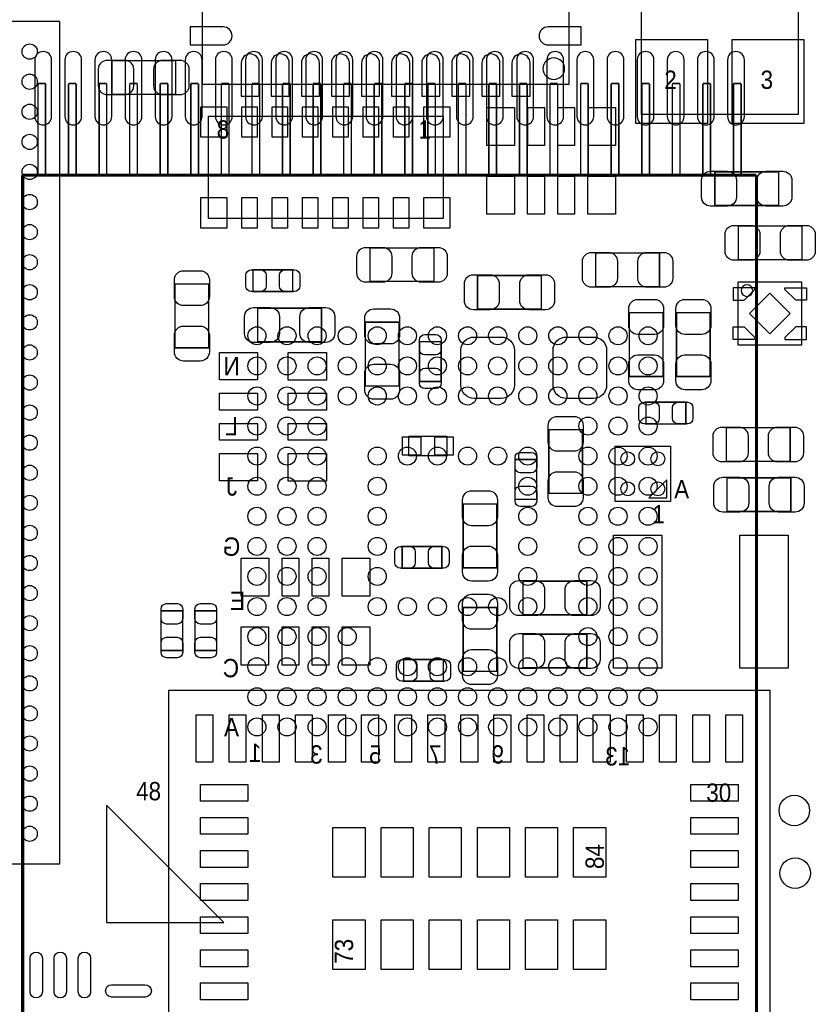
# Model space of a CAD drawing. Extents: x -13 to 81, y -8.8 to 48.8.
# Tile 7 of 9: x 47.5 to 60.7, y 7.4 to 23.7. Entities that reach past the tile are written whole.
import ezdxf
from ezdxf.enums import TextEntityAlignment as Align

# ---------------------------------------------------------------- set-up
doc = ezdxf.new("R2010")
doc.units = 0
for name, color, linetype in [('PG_ASSEMBLY_BOTTOM', 140, 'CONTINUOUS'), ('PG_ASSEMBLY_TOP', 140, 'CONTINUOUS'), ('PIN_BOTTOM', 211, 'CONTINUOUS'), ('PIN_TOP', 160, 'CONTINUOUS')]:
    doc.layers.add(name, color=color, linetype=linetype)

msp = doc.modelspace()

# ---------------------------------------------------------------- linework, layer by layer
at = {"layer": 'PG_ASSEMBLY_BOTTOM'}
for points, const_width in [([(47.759112, 21.1582), (47.759112, 22.6822)], 0.0254), ([(47.759112, 22.6822), (47.886112, 22.6822)], 0.0254), ([(47.886112, 22.6822), (47.886112, 21.1582)], 0.0254), ([(48.267112, 21.1582), (48.267112, 22.6822)], 0.0254), ([(48.267112, 22.6822), (48.394112, 22.6822)], 0.0254), ([(48.394112, 22.6822), (48.394112, 21.1582)], 0.0254), ([(48.775112, 21.1582), (48.775112, 22.6822)], 0.0254), ([(48.775112, 22.6822), (48.902112, 22.6822)], 0.0254), ([(48.902112, 22.6822), (48.902112, 21.1582)], 0.0254), ([(49.283112, 21.1582), (49.283112, 22.6822)], 0.0254), ([(49.283112, 22.6822), (49.410112, 22.6822)], 0.0254), ([(49.410112, 22.6822), (49.410112, 21.1582)], 0.0254), ([(49.791112, 21.1582), (49.791112, 22.6822)], 0.0254), ([(49.791112, 22.6822), (49.918112, 22.6822)], 0.0254), ([(49.918112, 22.6822), (49.918112, 21.1582)], 0.0254), ([(50.299112, 21.1582), (50.299112, 22.6822)], 0.0254), ([(50.299112, 22.6822), (50.426112, 22.6822)], 0.0254), ([(50.426112, 22.6822), (50.426112, 21.1582)], 0.0254), ([(50.807112, 21.1582), (50.807112, 22.6822)], 0.0254), ([(50.807112, 22.6822), (50.934112, 22.6822)], 0.0254), ([(50.934112, 22.6822), (50.934112, 21.1582)], 0.0254), ([(51.315112, 21.1582), (51.315112, 22.6822)], 0.0254), ([(51.315112, 22.6822), (51.442112, 22.6822)], 0.0254), ([(51.442112, 22.6822), (51.442112, 21.1582)], 0.0254), ([(51.823112, 21.1582), (51.823112, 22.6822)], 0.0254), ([(51.823112, 22.6822), (51.950112, 22.6822)], 0.0254), ([(51.950112, 22.6822), (51.950112, 21.1582)], 0.0254), ([(52.331112, 21.1582), (52.331112, 22.6822)], 0.0254), ([(52.331112, 22.6822), (52.458112, 22.6822)], 0.0254), ([(52.458112, 22.6822), (52.458112, 21.1582)], 0.0254), ([(52.839112, 21.1582), (52.839112, 22.6822)], 0.0254), ([(52.839112, 22.6822), (52.966112, 22.6822)], 0.0254), ([(52.966112, 22.6822), (52.966112, 21.1582)], 0.0254), ([(53.347112, 21.1582), (53.347112, 22.6822)], 0.0254), ([(53.347112, 22.6822), (53.474112, 22.6822)], 0.0254), ([(53.474112, 22.6822), (53.474112, 21.1582)], 0.0254), ([(53.855112, 21.1582), (53.855112, 22.6822)], 0.0254), ([(53.855112, 22.6822), (53.982112, 22.6822)], 0.0254), ([(53.982112, 22.6822), (53.982112, 21.1582)], 0.0254), ([(54.236112, 21.1582), (54.236112, 22.6822)], 0.0254), ([(54.236112, 22.6822), (54.363112, 22.6822)], 0.0254), ([(54.363112, 22.6822), (54.363112, 21.1582)], 0.0254), ([(54.744112, 21.1582), (54.744112, 22.6822)], 0.0254), ([(54.744112, 22.6822), (54.871112, 22.6822)], 0.0254), ([(54.871112, 22.6822), (54.871112, 21.1582)], 0.0254), ([(55.252112, 21.1582), (55.252112, 22.6822)], 0.0254), ([(55.252112, 22.6822), (55.379112, 22.6822)], 0.0254), ([(55.379112, 22.6822), (55.379112, 21.1582)], 0.0254), ([(55.760112, 21.1582), (55.760112, 22.6822)], 0.0254), ([(55.760112, 22.6822), (55.887112, 22.6822)], 0.0254), ([(55.887112, 22.6822), (55.887112, 21.1582)], 0.0254), ([(56.268112, 21.1582), (56.268112, 22.6822)], 0.0254), ([(56.268112, 22.6822), (56.395112, 22.6822)], 0.0254), ([(56.395112, 22.6822), (56.395112, 21.1582)], 0.0254), ([(56.776112, 21.1582), (56.776112, 22.6822)], 0.0254), ([(56.776112, 22.6822), (56.903112, 22.6822)], 0.0254), ([(56.903112, 22.6822), (56.903112, 21.1582)], 0.0254), ([(57.284112, 21.1582), (57.284112, 22.6822)], 0.0254), ([(57.284112, 22.6822), (57.411112, 22.6822)], 0.0254), ([(57.411112, 22.6822), (57.411112, 21.1582)], 0.0254), ([(57.792112, 21.1582), (57.792112, 22.6822)], 0.0254), ([(57.792112, 22.6822), (57.919112, 22.6822)], 0.0254), ([(57.919112, 22.6822), (57.919112, 21.1582)], 0.0254), ([(58.300112, 21.1582), (58.300112, 22.6822)], 0.0254), ([(58.300112, 22.6822), (58.427112, 22.6822)], 0.0254), ([(58.427112, 22.6822), (58.427112, 21.1582)], 0.0254), ([(58.808112, 21.1582), (58.808112, 22.6822)], 0.0254), ([(58.808112, 22.6822), (58.935112, 22.6822)], 0.0254), ([(58.935112, 22.6822), (58.935112, 21.1582)], 0.0254), ([(59.316112, 21.1582), (59.316112, 22.6822)], 0.0254), ([(59.316112, 22.6822), (59.443112, 22.6822)], 0.0254), ([(59.443112, 22.6822), (59.443112, 21.1582)], 0.0254), ([(59.697112, 21.1582), (47.505112, 21.1582)], 0.0508), ([(47.505112, 21.1582), (47.505112, 4.3434)], 0.0508), ([(59.697112, 4.3434), (59.697112, 21.1582)], 0.0508)]:
    msp.add_lwpolyline(points, dxfattribs=dict(at, const_width=const_width))
msp.add_lwpolyline([(48.896524, 10.691114), (48.896524, 8.739886), (50.847498, 8.739886)], close=True, dxfattribs=at)
at = {"layer": 'PG_ASSEMBLY_TOP'}
for points in [[(56.585866, 22.674072), (56.585866, 28.774136), (50.485802, 28.774136), (50.485802, 22.674072)], [(57.788302, 25.466802), (60.388246, 25.466802), (60.388246, 22.166834), (57.788302, 22.166834)], [(54.494176, 22.13991), (54.494176, 20.43811), (50.592736, 20.43811), (50.592736, 22.13991)], [(54.339236, 19.950176), (54.339236, 19.39036), (53.27904, 19.39036), (53.27904, 19.950176)], [(59.395868, 18.334736), (59.395868, 19.384772), (60.445904, 19.384772), (60.445904, 18.334736)], [(58.208926, 15.795498), (58.208926, 16.095472), (57.908952, 15.795498)]]:
    msp.add_lwpolyline(points, close=True, dxfattribs=at)
for points in [[(34.121598, 9.713722), (48.12157, 9.713722), (48.12157, 23.713694), (34.521648, 23.713694), (34.121598, 23.313644), (34.121598, 9.713722)], [(53.922676, 16.824198), (54.552596, 16.824198), (54.552596, 16.493998), (53.922676, 16.493998), (53.922676, 16.824198)], [(58.267854, 16.654526), (58.267854, 15.73657), (57.349898, 15.73657), (57.349898, 16.654526), (58.267854, 16.654526)], [(49.928272, 2.59588), (59.925712, 2.59588), (59.925712, 12.59332), (49.928272, 12.59332), (49.928272, 2.59588)]]:
    msp.add_lwpolyline(points, dxfattribs=at)
at = {"layer": 'PG_ASSEMBLY_TOP', "const_width": 0.024892}
for points in [[(50.04689, 23.063708), (50.04689, 22.503892), (48.986694, 22.503892), (48.986694, 23.063708), (50.04689, 23.063708)], [(59.005724, 20.656296), (59.005724, 21.216112), (60.06592, 21.216112), (60.06592, 20.656296), (59.005724, 20.656296)], [(60.455556, 20.315174), (60.455556, 19.755358), (59.39536, 19.755358), (59.39536, 20.315174), (60.455556, 20.315174)], [(58.087006, 19.866864), (58.087006, 19.307048), (57.02681, 19.307048), (57.02681, 19.866864), (58.087006, 19.866864)], [(51.992022, 19.585686), (51.992022, 19.225514), (51.33213, 19.225514), (51.33213, 19.585686), (51.992022, 19.585686)], [(56.124094, 19.493738), (56.124094, 18.933922), (55.063898, 18.933922), (55.063898, 19.493738), (56.124094, 19.493738)], [(50.036984, 19.351498), (50.5968, 19.351498), (50.5968, 18.291302), (50.036984, 18.291302), (50.036984, 19.351498)], [(52.471574, 18.948908), (52.471574, 18.389092), (51.411378, 18.389092), (51.411378, 18.948908), (52.471574, 18.948908)], [(57.585102, 18.873978), (58.144918, 18.873978), (58.144918, 17.813782), (57.585102, 17.813782), (57.585102, 18.873978)], [(58.369962, 18.873978), (58.929778, 18.873978), (58.929778, 17.813782), (58.369962, 17.813782), (58.369962, 18.873978)], [(53.199284, 18.716498), (53.7591, 18.716498), (53.7591, 17.656302), (53.199284, 17.656302), (53.199284, 18.716498)], [(54.45887, 17.73174), (54.098698, 17.73174), (54.098698, 18.391632), (54.45887, 18.391632), (54.45887, 17.73174)], [(58.523378, 17.385792), (58.523378, 17.02562), (57.863486, 17.02562), (57.863486, 17.385792), (58.523378, 17.385792)], [(56.247284, 16.930624), (56.8071, 16.930624), (56.8071, 15.870428), (56.247284, 15.870428), (56.247284, 16.930624)], [(60.25769, 16.963644), (60.25769, 16.403828), (59.197494, 16.403828), (59.197494, 16.963644), (60.25769, 16.963644)], [(55.686706, 16.433038), (56.046878, 16.433038), (56.046878, 15.773146), (55.686706, 15.773146), (55.686706, 16.433038)], [(59.209178, 15.569692), (59.209178, 16.129508), (60.269374, 16.129508), (60.269374, 15.569692), (59.209178, 15.569692)], [(55.3847, 14.633702), (54.824884, 14.633702), (54.824884, 15.693898), (55.3847, 15.693898), (55.3847, 14.633702)], [(53.809646, 14.628114), (53.809646, 14.988286), (54.469538, 14.988286), (54.469538, 14.628114), (53.809646, 14.628114)], [(56.878728, 14.410944), (56.878728, 13.851128), (55.818532, 13.851128), (55.818532, 14.410944), (56.878728, 14.410944)], [(49.804066, 13.918946), (50.164238, 13.918946), (50.164238, 13.259054), (49.804066, 13.259054), (49.804066, 13.918946)], [(50.367946, 13.918946), (50.728118, 13.918946), (50.728118, 13.259054), (50.367946, 13.259054), (50.367946, 13.918946)], [(54.825138, 13.97381), (55.384954, 13.97381), (55.384954, 12.913614), (54.825138, 12.913614), (54.825138, 13.97381)], [(56.878728, 13.531088), (56.878728, 12.971272), (55.818532, 12.971272), (55.818532, 13.531088), (56.878728, 13.531088)], [(53.834538, 12.748514), (53.834538, 13.108686), (54.49443, 13.108686), (54.49443, 12.748514), (53.834538, 12.748514)]]:
    msp.add_lwpolyline(points, dxfattribs=at)
at = {"layer": 'PG_ASSEMBLY_TOP'}
for points in [[(56.509412, 22.930104, 1), (56.150256, 22.930104, 1), (56.509412, 22.930104)], [(59.635898, 19.240754, 1), (59.443874, 19.240754, 1), (59.635898, 19.240754)]]:
    msp.add_lwpolyline(points, format="xyb", dxfattribs=at)
at = {"layer": 'PIN_BOTTOM'}
for points in [[(47.705772, 23.0759), (47.705772, 22.1361, 1), (47.985172, 22.1361), (47.985172, 23.0759, 1)], [(48.206152, 23.0759), (48.206152, 22.1361, 1), (48.485552, 22.1361), (48.485552, 23.0759, 1)], [(48.706532, 23.0759), (48.706532, 22.1361, 1), (48.985932, 22.1361), (48.985932, 23.0759, 1)], [(49.206912, 23.0759), (49.206912, 22.1361, 1), (49.486312, 22.1361), (49.486312, 23.0759, 1)], [(49.707292, 23.0759), (49.707292, 22.1361, 1), (49.986692, 22.1361), (49.986692, 23.0759, 1)], [(50.207672, 23.0759), (50.207672, 22.1361, 1), (50.487072, 22.1361), (50.487072, 23.0759, 1)], [(50.708052, 23.0759), (50.708052, 22.1361, 1), (50.987452, 22.1361), (50.987452, 23.0759, 1)], [(51.208432, 23.0759), (51.208432, 22.1361, 1), (51.487832, 22.1361), (51.487832, 23.0759, 1)], [(51.711352, 23.0759), (51.711352, 22.1361, 1), (51.990752, 22.1361), (51.990752, 23.0759, 1)], [(52.209192, 23.0759), (52.209192, 22.1361, 1), (52.488592, 22.1361), (52.488592, 23.0759, 1)], [(52.709572, 23.0759), (52.709572, 22.1361, 1), (52.988972, 22.1361), (52.988972, 23.0759, 1)], [(53.212492, 23.0759), (53.212492, 22.1361, 1), (53.491892, 22.1361), (53.491892, 23.0759, 1)], [(53.710332, 23.0759), (53.710332, 22.1361, 1), (53.989732, 22.1361), (53.989732, 23.0759, 1)], [(54.213252, 23.0759), (54.213252, 22.1361, 1), (54.492652, 22.1361), (54.492652, 23.0759, 1)], [(54.713632, 23.0759), (54.713632, 22.1361, 1), (54.993032, 22.1361), (54.993032, 23.0759, 1)], [(55.211472, 23.0759), (55.211472, 22.1361, 1), (55.490872, 22.1361), (55.490872, 23.0759, 1)], [(55.714392, 23.0759), (55.714392, 22.1361, 1), (55.993792, 22.1361), (55.993792, 23.0759, 1)], [(56.214772, 23.0759), (56.214772, 22.1361, 1), (56.494172, 22.1361), (56.494172, 23.0759, 1)], [(56.715152, 23.0759), (56.715152, 22.1361, 1), (56.994552, 22.1361), (56.994552, 23.0759, 1)], [(57.215532, 23.0759), (57.215532, 22.1361, 1), (57.494932, 22.1361), (57.494932, 23.0759, 1)], [(57.715912, 23.0759), (57.715912, 22.1361, 1), (57.995312, 22.1361), (57.995312, 23.0759, 1)], [(58.216292, 23.0759), (58.216292, 22.1361, 1), (58.495692, 22.1361), (58.495692, 23.0759, 1)], [(58.716672, 23.0759), (58.716672, 22.1361, 1), (58.996072, 22.1361), (58.996072, 23.0759, 1)], [(59.217052, 23.0759), (59.217052, 22.1361, 1), (59.496452, 22.1361), (59.496452, 23.0759, 1)]]:
    msp.add_lwpolyline(points, format="xyb", close=True, dxfattribs=at)
for centre in [(51.397662, 18.48993), (51.897534, 18.48993), (52.39766, 18.48993), (52.897532, 18.48993), (53.397658, 18.48993), (53.89753, 18.48993), (54.397656, 18.48993), (54.897528, 18.48993), (55.397654, 18.48993), (55.897526, 18.48993), (56.397652, 18.48993), (56.897524, 18.48993), (57.39765, 18.48993), (57.897522, 18.48993), (51.397662, 17.990058), (51.897534, 17.990058), (52.39766, 17.990058), (52.897532, 17.990058), (53.397658, 17.990058), (53.89753, 17.990058), (54.397656, 17.990058), (54.897528, 17.990058), (55.397654, 17.990058), (55.897526, 17.990058), (56.397652, 17.990058), (56.897524, 17.990058), (57.39765, 17.990058), (57.897522, 17.990058), (51.397662, 17.489932), (51.897534, 17.489932), (52.39766, 17.489932), (52.897532, 17.489932), (53.397658, 17.489932), (53.89753, 17.489932), (54.397656, 17.489932), (54.897528, 17.489932), (55.397654, 17.489932), (55.897526, 17.489932), (56.397652, 17.489932), (56.897524, 17.489932), (57.39765, 17.489932), (57.897522, 17.489932), (51.397662, 16.99006), (51.897534, 16.99006), (52.39766, 16.99006), (56.897524, 16.99006), (57.39765, 16.99006), (57.897522, 16.99006), (51.397662, 16.489934), (51.897534, 16.489934), (52.39766, 16.489934), (53.397658, 16.489934), (53.89753, 16.489934), (54.397656, 16.489934), (54.897528, 16.489934), (55.397654, 16.489934), (55.897526, 16.489934), (56.897524, 16.489934), (57.39765, 16.489934), (57.897522, 16.489934), (51.397662, 15.990062), (51.897534, 15.990062), (52.39766, 15.990062), (53.397658, 15.990062), (55.897526, 15.990062), (56.897524, 15.990062), (57.39765, 15.990062), (57.897522, 15.990062), (51.397662, 15.489936), (51.897534, 15.489936), (52.39766, 15.489936), (53.397658, 15.489936), (55.897526, 15.489936), (56.897524, 15.489936), (57.39765, 15.489936), (57.897522, 15.489936), (51.397662, 14.990064), (51.897534, 14.990064), (52.39766, 14.990064), (53.397658, 14.990064), (55.897526, 14.990064), (56.897524, 14.990064), (57.39765, 14.990064), (57.897522, 14.990064), (51.397662, 14.489938), (51.897534, 14.489938), (52.39766, 14.489938), (53.397658, 14.489938), (55.897526, 14.489938), (56.897524, 14.489938), (57.39765, 14.489938), (57.897522, 14.489938), (51.397662, 13.990066), (51.897534, 13.990066), (52.39766, 13.990066), (53.397658, 13.990066), (53.89753, 13.990066), (54.397656, 13.990066), (54.897528, 13.990066), (55.397654, 13.990066), (55.897526, 13.990066), (56.897524, 13.990066), (57.39765, 13.990066), (57.897522, 13.990066), (51.397662, 13.48994), (51.897534, 13.48994), (52.39766, 13.48994), (52.897532, 13.48994), (56.897524, 13.48994), (57.39765, 13.48994), (57.897522, 13.48994), (51.397662, 12.990068), (51.897534, 12.990068), (52.39766, 12.990068), (52.897532, 12.990068), (53.397658, 12.990068), (53.89753, 12.990068), (54.397656, 12.990068), (54.897528, 12.990068), (55.397654, 12.990068), (55.897526, 12.990068), (56.397652, 12.990068), (56.897524, 12.990068), (57.39765, 12.990068), (57.897522, 12.990068), (51.397662, 12.489942), (51.897534, 12.489942), (52.39766, 12.489942), (52.897532, 12.489942), (53.397658, 12.489942), (53.89753, 12.489942), (54.397656, 12.489942), (54.897528, 12.489942), (55.397654, 12.489942), (55.897526, 12.489942), (56.397652, 12.489942), (56.897524, 12.489942), (57.39765, 12.489942), (57.897522, 12.489942), (51.397662, 11.99007), (51.897534, 11.99007), (52.39766, 11.99007), (52.897532, 11.99007), (53.397658, 11.99007), (53.89753, 11.99007), (54.397656, 11.99007), (54.897528, 11.99007), (55.397654, 11.99007), (55.897526, 11.99007), (56.397652, 11.99007), (56.897524, 11.99007), (57.39765, 11.99007), (57.897522, 11.99007)]:
    msp.add_circle(centre, 0.149987, dxfattribs=at)
at = {"layer": 'PIN_TOP'}
for points in [[(50.285904, 23.624286), (50.285904, 23.324058), (50.835814, 23.324058, 0.414214), (50.985928, 23.474172, 0.414214), (50.835814, 23.624286)], [(56.785764, 23.324058), (56.785764, 23.624286), (56.235854, 23.624286, 0.414214), (56.08574, 23.474172, 0.414214), (56.235854, 23.324058)], [(51.135788, 22.474174), (51.436016, 22.474174), (51.436016, 23.024084, 0.414214), (51.285902, 23.174198, 0.414214), (51.135788, 23.024084)], [(51.63566, 22.474174), (51.935888, 22.474174), (51.935888, 23.024084, 0.414214), (51.785774, 23.174198, 0.414214), (51.63566, 23.024084)], [(52.135786, 22.474174), (52.436014, 22.474174), (52.436014, 23.024084, 0.414214), (52.2859, 23.174198, 0.414214), (52.135786, 23.024084)], [(52.635658, 22.474174), (52.935886, 22.474174), (52.935886, 23.024084, 0.414214), (52.785772, 23.174198, 0.414214), (52.635658, 23.024084)], [(53.135784, 22.474174), (53.436012, 22.474174), (53.436012, 23.024084, 0.414214), (53.285898, 23.174198, 0.414214), (53.135784, 23.024084)], [(53.635656, 22.474174), (53.935884, 22.474174), (53.935884, 23.024084, 0.414214), (53.78577, 23.174198, 0.414214), (53.635656, 23.024084)], [(54.135782, 22.474174), (54.43601, 22.474174), (54.43601, 23.024084, 0.414214), (54.285896, 23.174198, 0.414214), (54.135782, 23.024084)], [(54.635654, 22.474174), (54.935882, 22.474174), (54.935882, 23.024084, 0.414214), (54.785768, 23.174198, 0.414214), (54.635654, 23.024084)], [(55.13578, 22.474174), (55.436008, 22.474174), (55.436008, 23.024084, 0.414214), (55.285894, 23.174198, 0.414214), (55.13578, 23.024084)], [(55.635652, 22.474174), (55.93588, 22.474174), (55.93588, 23.024084, 0.414214), (55.785766, 23.174198, 0.414214), (55.635652, 23.024084)], [(48.916844, 23.073868), (49.196752, 23.073868, -0.414846), (49.346866, 22.923754), (49.346866, 22.643846, -0.414846), (49.196752, 22.493732), (48.916844, 22.493732, -0.414846), (48.76673, 22.643846), (48.76673, 22.923754, -0.414846)], [(50.11674, 22.493732), (49.836832, 22.493732, -0.414846), (49.686718, 22.643846), (49.686718, 22.923754, -0.414846), (49.836832, 23.073868), (50.11674, 23.073868, -0.414846), (50.266854, 22.923754), (50.266854, 22.643846, -0.414846)], [(58.935874, 21.226272), (59.215782, 21.226272, -0.414846), (59.365896, 21.076158), (59.365896, 20.79625, -0.414846), (59.215782, 20.646136), (58.935874, 20.646136, -0.414846), (58.78576, 20.79625), (58.78576, 21.076158, -0.414846)], [(60.13577, 20.646136), (59.855862, 20.646136, -0.414846), (59.705748, 20.79625), (59.705748, 21.076158, -0.414846), (59.855862, 21.226272), (60.13577, 21.226272, -0.414846), (60.285884, 21.076158), (60.285884, 20.79625, -0.414846)], [(59.32551, 20.325334), (59.605418, 20.325334, -0.414846), (59.755532, 20.17522), (59.755532, 19.895312, -0.414846), (59.605418, 19.745198), (59.32551, 19.745198, -0.414846), (59.175396, 19.895312), (59.175396, 20.17522, -0.414846)], [(60.525406, 19.745198), (60.245498, 19.745198, -0.414846), (60.095384, 19.895312), (60.095384, 20.17522, -0.414846), (60.245498, 20.325334), (60.525406, 20.325334, -0.414846), (60.67552, 20.17522), (60.67552, 19.895312, -0.414846)], [(53.20919, 19.960336), (53.489098, 19.960336, -0.414846), (53.639212, 19.810222), (53.639212, 19.530314, -0.414846), (53.489098, 19.3802), (53.20919, 19.3802, -0.414846), (53.059076, 19.530314), (53.059076, 19.810222, -0.414846)], [(54.409086, 19.3802), (54.129178, 19.3802, -0.414846), (53.979064, 19.530314), (53.979064, 19.810222, -0.414846), (54.129178, 19.960336), (54.409086, 19.960336, -0.414846), (54.5592, 19.810222), (54.5592, 19.530314, -0.414846)], [(56.95696, 19.877024), (57.236868, 19.877024, -0.414846), (57.386982, 19.72691), (57.386982, 19.447002, -0.414846), (57.236868, 19.296888), (56.95696, 19.296888, -0.414846), (56.806846, 19.447002), (56.806846, 19.72691, -0.414846)], [(58.156856, 19.296888), (57.876948, 19.296888, -0.414846), (57.726834, 19.447002), (57.726834, 19.72691, -0.414846), (57.876948, 19.877024), (58.156856, 19.877024, -0.414846), (58.30697, 19.72691), (58.30697, 19.447002, -0.414846)], [(50.60696, 19.421348), (50.60696, 19.14144, -0.414846), (50.456846, 18.991326), (50.176938, 18.991326, -0.414846), (50.026824, 19.14144), (50.026824, 19.421348, -0.414846), (50.176938, 19.571462), (50.456846, 19.571462, -0.414846)], [(51.302158, 19.585686), (51.462178, 19.585686, -0.413587), (51.552094, 19.495516), (51.552094, 19.315684, -0.413587), (51.462178, 19.225514), (51.302158, 19.225514, -0.413587), (51.212242, 19.315684), (51.212242, 19.495516, -0.413587)], [(52.021994, 19.225514), (51.861974, 19.225514, -0.413587), (51.772058, 19.315684), (51.772058, 19.495516, -0.413587), (51.861974, 19.585686), (52.021994, 19.585686, -0.413587), (52.11191, 19.495516), (52.11191, 19.315684, -0.413587)], [(54.994048, 19.503898), (55.273956, 19.503898, -0.414846), (55.42407, 19.353784), (55.42407, 19.073876, -0.414846), (55.273956, 18.923762), (54.994048, 18.923762, -0.414846), (54.843934, 19.073876), (54.843934, 19.353784, -0.414846)], [(56.193944, 18.923762), (55.914036, 18.923762, -0.414846), (55.763922, 19.073876), (55.763922, 19.353784, -0.414846), (55.914036, 19.503898), (56.193944, 19.503898, -0.414846), (56.344058, 19.353784), (56.344058, 19.073876, -0.414846)], [(58.155078, 18.943828), (58.155078, 18.66392, -0.414846), (58.004964, 18.513806), (57.725056, 18.513806, -0.414846), (57.574942, 18.66392), (57.574942, 18.943828, -0.414846), (57.725056, 19.093942), (58.004964, 19.093942, -0.414846)], [(58.939938, 18.943828), (58.939938, 18.66392, -0.414846), (58.789824, 18.513806), (58.509916, 18.513806, -0.414846), (58.359802, 18.66392), (58.359802, 18.943828, -0.414846), (58.509916, 19.093942), (58.789824, 19.093942, -0.414846)], [(51.341528, 18.959068), (51.621436, 18.959068, -0.414846), (51.77155, 18.808954), (51.77155, 18.529046, -0.414846), (51.621436, 18.378932), (51.341528, 18.378932, -0.414846), (51.191414, 18.529046), (51.191414, 18.808954, -0.414846)], [(52.541424, 18.378932), (52.261516, 18.378932, -0.414846), (52.111402, 18.529046), (52.111402, 18.808954, -0.414846), (52.261516, 18.959068), (52.541424, 18.959068, -0.414846), (52.691538, 18.808954), (52.691538, 18.529046, -0.414846)], [(53.76926, 18.786348), (53.76926, 18.50644, -0.414846), (53.619146, 18.356326), (53.339238, 18.356326, -0.414846), (53.189124, 18.50644), (53.189124, 18.786348, -0.414846), (53.339238, 18.936462), (53.619146, 18.936462, -0.414846)], [(50.026824, 18.221452), (50.026824, 18.50136, -0.414846), (50.176938, 18.651474), (50.456846, 18.651474, -0.414846), (50.60696, 18.50136), (50.60696, 18.221452, -0.414846), (50.456846, 18.071338), (50.176938, 18.071338, -0.414846)], [(54.45887, 18.421604), (54.45887, 18.261584, -0.413587), (54.3687, 18.171668), (54.188868, 18.171668, -0.413587), (54.098698, 18.261584), (54.098698, 18.421604, -0.413587), (54.188868, 18.51152), (54.3687, 18.51152, -0.413587)], [(55.00751, 18.470118), (55.457598, 18.470118, -0.414414), (55.677562, 18.250154), (55.677562, 17.670018, -0.414414), (55.457598, 17.450054), (55.00751, 17.450054, -0.414414), (54.787546, 17.670018), (54.787546, 18.250154, -0.414414)], [(56.987694, 17.450054), (56.537606, 17.450054, -0.414414), (56.317642, 17.670018), (56.317642, 18.250154, -0.414414), (56.537606, 18.470118), (56.987694, 18.470118, -0.414414), (57.207658, 18.250154), (57.207658, 17.670018, -0.414414)], [(57.574942, 17.743932), (57.574942, 18.02384, -0.414846), (57.725056, 18.173954), (58.004964, 18.173954, -0.414846), (58.155078, 18.02384), (58.155078, 17.743932, -0.414846), (58.004964, 17.593818), (57.725056, 17.593818, -0.414846)], [(58.359802, 17.743932), (58.359802, 18.02384, -0.414846), (58.509916, 18.173954), (58.789824, 18.173954, -0.414846), (58.939938, 18.02384), (58.939938, 17.743932, -0.414846), (58.789824, 17.593818), (58.509916, 17.593818, -0.414846)], [(53.189124, 17.586452), (53.189124, 17.86636, -0.414846), (53.339238, 18.016474), (53.619146, 18.016474, -0.414846), (53.76926, 17.86636), (53.76926, 17.586452, -0.414846), (53.619146, 17.436338), (53.339238, 17.436338, -0.414846)], [(54.098698, 17.701768), (54.098698, 17.861788, -0.413587), (54.188868, 17.951704), (54.3687, 17.951704, -0.413587), (54.45887, 17.861788), (54.45887, 17.701768, -0.413587), (54.3687, 17.611852), (54.188868, 17.611852, -0.413587)], [(57.833514, 17.385792), (57.993534, 17.385792, -0.413587), (58.08345, 17.295622), (58.08345, 17.11579, -0.413587), (57.993534, 17.02562), (57.833514, 17.02562, -0.413587), (57.743598, 17.11579), (57.743598, 17.295622, -0.413587)], [(58.55335, 17.02562), (58.39333, 17.02562, -0.413587), (58.303414, 17.11579), (58.303414, 17.295622, -0.413587), (58.39333, 17.385792), (58.55335, 17.385792, -0.413587), (58.643266, 17.295622), (58.643266, 17.11579, -0.413587)], [(56.81726, 17.000474), (56.81726, 16.720566, -0.414846), (56.667146, 16.570452), (56.387238, 16.570452, -0.414846), (56.237124, 16.720566), (56.237124, 17.000474, -0.414846), (56.387238, 17.150588), (56.667146, 17.150588, -0.414846)], [(59.127644, 16.973804), (59.407552, 16.973804, -0.414846), (59.557666, 16.82369), (59.557666, 16.543782, -0.414846), (59.407552, 16.393668), (59.127644, 16.393668, -0.414846), (58.97753, 16.543782), (58.97753, 16.82369, -0.414846)], [(60.32754, 16.393668), (60.047632, 16.393668, -0.414846), (59.897518, 16.543782), (59.897518, 16.82369, -0.414846), (60.047632, 16.973804), (60.32754, 16.973804, -0.414846), (60.477654, 16.82369), (60.477654, 16.543782, -0.414846)], [(56.046878, 16.46301), (56.046878, 16.30299, -0.413587), (55.956708, 16.213074), (55.776876, 16.213074, -0.413587), (55.686706, 16.30299), (55.686706, 16.46301, -0.413587), (55.776876, 16.552926), (55.956708, 16.552926, -0.413587)], [(56.237124, 15.800578), (56.237124, 16.080486, -0.414846), (56.387238, 16.2306), (56.667146, 16.2306, -0.414846), (56.81726, 16.080486), (56.81726, 15.800578, -0.414846), (56.667146, 15.650464), (56.387238, 15.650464, -0.414846)], [(59.139328, 16.139668), (59.419236, 16.139668, -0.414846), (59.56935, 15.989554), (59.56935, 15.709646, -0.414846), (59.419236, 15.559532), (59.139328, 15.559532, -0.414846), (58.989214, 15.709646), (58.989214, 15.989554, -0.414846)], [(60.339224, 15.559532), (60.059316, 15.559532, -0.414846), (59.909202, 15.709646), (59.909202, 15.989554, -0.414846), (60.059316, 16.139668), (60.339224, 16.139668, -0.414846), (60.489338, 15.989554), (60.489338, 15.709646, -0.414846)], [(55.39486, 15.763748), (55.39486, 15.48384, -0.414846), (55.244746, 15.333726), (54.964838, 15.333726, -0.414846), (54.814724, 15.48384), (54.814724, 15.763748, -0.414846), (54.964838, 15.913862), (55.244746, 15.913862, -0.414846)], [(55.686706, 15.743174), (55.686706, 15.903194, -0.413587), (55.776876, 15.99311), (55.956708, 15.99311, -0.413587), (56.046878, 15.903194), (56.046878, 15.743174, -0.413587), (55.956708, 15.653258), (55.776876, 15.653258, -0.413587)], [(53.779674, 14.988286), (53.939694, 14.988286, -0.413587), (54.02961, 14.898116), (54.02961, 14.718284, -0.413587), (53.939694, 14.628114), (53.779674, 14.628114, -0.413587), (53.689758, 14.718284), (53.689758, 14.898116, -0.413587)], [(54.49951, 14.628114), (54.33949, 14.628114, -0.413587), (54.249574, 14.718284), (54.249574, 14.898116, -0.413587), (54.33949, 14.988286), (54.49951, 14.988286, -0.413587), (54.589426, 14.898116), (54.589426, 14.718284, -0.413587)], [(54.814724, 14.563852), (54.814724, 14.84376, -0.414846), (54.964838, 14.993874), (55.244746, 14.993874, -0.414846), (55.39486, 14.84376), (55.39486, 14.563852, -0.414846), (55.244746, 14.413738), (54.964838, 14.413738, -0.414846)], [(55.748682, 14.421104), (56.02859, 14.421104, -0.414846), (56.178704, 14.27099), (56.178704, 13.991082, -0.414846), (56.02859, 13.840968), (55.748682, 13.840968, -0.414846), (55.598568, 13.991082), (55.598568, 14.27099, -0.414846)], [(56.948578, 13.840968), (56.66867, 13.840968, -0.414846), (56.518556, 13.991082), (56.518556, 14.27099, -0.414846), (56.66867, 14.421104), (56.948578, 14.421104, -0.414846), (57.098692, 14.27099), (57.098692, 13.991082, -0.414846)], [(55.395114, 14.04366), (55.395114, 13.763752, -0.414846), (55.245, 13.613638), (54.965092, 13.613638, -0.414846), (54.814978, 13.763752), (54.814978, 14.04366, -0.414846), (54.965092, 14.193774), (55.245, 14.193774, -0.414846)], [(50.164238, 13.948918), (50.164238, 13.788898, -0.413587), (50.074068, 13.698982), (49.894236, 13.698982, -0.413587), (49.804066, 13.788898), (49.804066, 13.948918, -0.413587), (49.894236, 14.038834), (50.074068, 14.038834, -0.413587)], [(50.728118, 13.948918), (50.728118, 13.788898, -0.413587), (50.637948, 13.698982), (50.458116, 13.698982, -0.413587), (50.367946, 13.788898), (50.367946, 13.948918, -0.413587), (50.458116, 14.038834), (50.637948, 14.038834, -0.413587)], [(49.804066, 13.229082), (49.804066, 13.389102, -0.413587), (49.894236, 13.479018), (50.074068, 13.479018, -0.413587), (50.164238, 13.389102), (50.164238, 13.229082, -0.413587), (50.074068, 13.139166), (49.894236, 13.139166, -0.413587)], [(50.367946, 13.229082), (50.367946, 13.389102, -0.413587), (50.458116, 13.479018), (50.637948, 13.479018, -0.413587), (50.728118, 13.389102), (50.728118, 13.229082, -0.413587), (50.637948, 13.139166), (50.458116, 13.139166, -0.413587)], [(55.748682, 13.541248), (56.02859, 13.541248, -0.414846), (56.178704, 13.391134), (56.178704, 13.111226, -0.414846), (56.02859, 12.961112), (55.748682, 12.961112, -0.414846), (55.598568, 13.111226), (55.598568, 13.391134, -0.414846)], [(56.948578, 12.961112), (56.66867, 12.961112, -0.414846), (56.518556, 13.111226), (56.518556, 13.391134, -0.414846), (56.66867, 13.541248), (56.948578, 13.541248, -0.414846), (57.098692, 13.391134), (57.098692, 13.111226, -0.414846)], [(54.814978, 12.843764), (54.814978, 13.123672, -0.414846), (54.965092, 13.273786), (55.245, 13.273786, -0.414846), (55.395114, 13.123672), (55.395114, 12.843764, -0.414846), (55.245, 12.69365), (54.965092, 12.69365, -0.414846)], [(53.804566, 13.108686), (53.964586, 13.108686, -0.413587), (54.054502, 13.018516), (54.054502, 12.838684, -0.413587), (53.964586, 12.748514), (53.804566, 12.748514, -0.413587), (53.71465, 12.838684), (53.71465, 13.018516, -0.413587)], [(54.524402, 12.748514), (54.364382, 12.748514, -0.413587), (54.274466, 12.838684), (54.274466, 13.018516, -0.413587), (54.364382, 13.108686), (54.524402, 13.108686, -0.413587), (54.614318, 13.018516), (54.614318, 12.838684, -0.413587)], [(47.832264, 8.14578), (47.832264, 7.58698, -1), (47.629064, 7.58698), (47.629064, 8.14578, -1)], [(48.23206, 8.14578), (48.23206, 7.58698, -1), (48.02886, 7.58698), (48.02886, 8.14578, -1)], [(48.63211, 8.14578), (48.63211, 7.58698, -1), (48.42891, 7.58698), (48.42891, 8.14578, -1)], [(49.542446, 7.499604), (48.983646, 7.499604, -1), (48.983646, 7.702804), (49.542446, 7.702804, -1)]]:
    msp.add_lwpolyline(points, format="xyb", close=True, dxfattribs=at)
for points in [[(57.691274, 23.415244), (58.885074, 23.415244), (58.885074, 22.018244), (57.691274, 22.018244)], [(59.291474, 23.415244), (60.485274, 23.415244), (60.485274, 22.018244), (59.291474, 22.018244)], [(50.465736, 21.78939), (50.465736, 22.29739), (50.897536, 22.29739), (50.897536, 21.78939)], [(51.400456, 22.29739), (51.400456, 21.78939), (51.146456, 21.78939), (51.146456, 22.29739)], [(51.903376, 22.29739), (51.903376, 21.78939), (51.649376, 21.78939), (51.649376, 22.29739)], [(52.408836, 22.29739), (52.408836, 21.78939), (52.154836, 21.78939), (52.154836, 22.29739)], [(52.911756, 22.29739), (52.911756, 21.78939), (52.657756, 21.78939), (52.657756, 22.29739)], [(53.417216, 22.29739), (53.417216, 21.78939), (53.163216, 21.78939), (53.163216, 22.29739)], [(53.920136, 22.29739), (53.920136, 21.78939), (53.666136, 21.78939), (53.666136, 22.29739)], [(54.171596, 21.78939), (54.171596, 22.29739), (54.603396, 22.29739), (54.603396, 21.78939)], [(55.676038, 22.287484), (55.676038, 21.652484), (55.218838, 21.652484), (55.218838, 22.287484)], [(56.176164, 22.287484), (56.176164, 21.652484), (55.896764, 21.652484), (55.896764, 22.287484)], [(56.67629, 22.287484), (56.67629, 21.652484), (56.39689, 21.652484), (56.39689, 22.287484)], [(57.356756, 22.287484), (57.356756, 21.652484), (56.899556, 21.652484), (56.899556, 22.287484)], [(55.675276, 21.144484), (55.675276, 20.509484), (55.218076, 20.509484), (55.218076, 21.144484)], [(56.175402, 21.144484), (56.175402, 20.509484), (55.896002, 20.509484), (55.896002, 21.144484)], [(56.675528, 21.144484), (56.675528, 20.509484), (56.396128, 20.509484), (56.396128, 21.144484)], [(57.353454, 21.144484), (57.353454, 20.509484), (56.896254, 20.509484), (56.896254, 21.144484)], [(50.897536, 20.78863), (50.897536, 20.28063), (50.465736, 20.28063), (50.465736, 20.78863)], [(51.400456, 20.78863), (51.400456, 20.28063), (51.146456, 20.28063), (51.146456, 20.78863)], [(51.903376, 20.78863), (51.903376, 20.28063), (51.649376, 20.28063), (51.649376, 20.78863)], [(52.408836, 20.78863), (52.408836, 20.28063), (52.154836, 20.28063), (52.154836, 20.78863)], [(52.911756, 20.78863), (52.911756, 20.28063), (52.657756, 20.28063), (52.657756, 20.78863)], [(53.417216, 20.78863), (53.417216, 20.28063), (53.163216, 20.28063), (53.163216, 20.78863)], [(53.920136, 20.78863), (53.920136, 20.28063), (53.666136, 20.28063), (53.666136, 20.78863)], [(54.603396, 20.78863), (54.603396, 20.28063), (54.171596, 20.28063), (54.171596, 20.78863)], [(59.67095, 19.259804), (59.67095, 19.289776), (59.310778, 19.289776), (59.310778, 19.079972), (59.490864, 19.079972)], [(59.920886, 18.5203), (59.581432, 18.859754), (59.920886, 19.199208), (60.26034, 18.859754)], [(60.170822, 19.259804), (60.170822, 19.289776), (60.530994, 19.289776), (60.530994, 19.079972), (60.350908, 19.079972)], [(59.67095, 18.459704), (59.67095, 18.429732), (59.310778, 18.429732), (59.310778, 18.639536), (59.490864, 18.639536)], [(60.170822, 18.459704), (60.170822, 18.429732), (60.530994, 18.429732), (60.530994, 18.639536), (60.350908, 18.639536)], [(51.408076, 17.75587), (50.773076, 17.75587), (50.773076, 18.21307), (51.408076, 18.21307)], [(52.551076, 17.755108), (51.916076, 17.755108), (51.916076, 18.212308), (52.551076, 18.212308)], [(51.408076, 17.255744), (50.773076, 17.255744), (50.773076, 17.535144), (51.408076, 17.535144)], [(52.551076, 17.254982), (51.916076, 17.254982), (51.916076, 17.534382), (52.551076, 17.534382)], [(51.408076, 16.755618), (50.773076, 16.755618), (50.773076, 17.035018), (51.408076, 17.035018)], [(52.551076, 16.754856), (51.916076, 16.754856), (51.916076, 17.034256), (52.551076, 17.034256)], [(53.818282, 16.506698), (53.818282, 16.811498), (54.123082, 16.811498), (54.123082, 16.506698)], [(54.35219, 16.506698), (54.35219, 16.811498), (54.65699, 16.811498), (54.65699, 16.506698)], [(51.408076, 16.077692), (50.773076, 16.077692), (50.773076, 16.534892), (51.408076, 16.534892)], [(52.551076, 16.07439), (51.916076, 16.07439), (51.916076, 16.53159), (52.551076, 16.53159)], [(58.125106, 15.1765), (58.125106, 12.9667), (57.325006, 12.9667), (57.325006, 15.1765)], [(60.223146, 15.1765), (60.223146, 12.9667), (59.423046, 12.9667), (59.423046, 15.1765)], [(51.137566, 14.161516), (51.137566, 14.796516), (51.594766, 14.796516), (51.594766, 14.161516)], [(51.815492, 14.161516), (51.815492, 14.796516), (52.094892, 14.796516), (52.094892, 14.161516)], [(52.315618, 14.161516), (52.315618, 14.796516), (52.595018, 14.796516), (52.595018, 14.161516)], [(52.815744, 14.161516), (52.815744, 14.796516), (53.272944, 14.796516), (53.272944, 14.161516)], [(51.134264, 13.018516), (51.134264, 13.653516), (51.591464, 13.653516), (51.591464, 13.018516)], [(51.81473, 13.018516), (51.81473, 13.653516), (52.09413, 13.653516), (52.09413, 13.018516)], [(52.314856, 13.018516), (52.314856, 13.653516), (52.594256, 13.653516), (52.594256, 13.018516)], [(52.814982, 13.018516), (52.814982, 13.653516), (53.272182, 13.653516), (53.272182, 13.018516)], [(50.388012, 11.40206), (50.388012, 12.18946), (50.667412, 12.18946), (50.667412, 11.40206)], [(50.936652, 11.40206), (50.936652, 12.18946), (51.216052, 12.18946), (51.216052, 11.40206)], [(51.487832, 11.40206), (51.487832, 12.18946), (51.767232, 12.18946), (51.767232, 11.40206)], [(52.036472, 11.40206), (52.036472, 12.18946), (52.315872, 12.18946), (52.315872, 11.40206)], [(52.587652, 11.40206), (52.587652, 12.18946), (52.867052, 12.18946), (52.867052, 11.40206)], [(53.136292, 11.40206), (53.136292, 12.18946), (53.415692, 12.18946), (53.415692, 11.40206)], [(53.687472, 11.40206), (53.687472, 12.18946), (53.966872, 12.18946), (53.966872, 11.40206)], [(54.238652, 11.40206), (54.238652, 12.18946), (54.518052, 12.18946), (54.518052, 11.40206)], [(54.787292, 11.40206), (54.787292, 12.18946), (55.066692, 12.18946), (55.066692, 11.40206)], [(55.335932, 11.40206), (55.335932, 12.18946), (55.615332, 12.18946), (55.615332, 11.40206)], [(55.887112, 11.40206), (55.887112, 12.18946), (56.166512, 12.18946), (56.166512, 11.40206)], [(56.438292, 11.40206), (56.438292, 12.18946), (56.717692, 12.18946), (56.717692, 11.40206)], [(56.986932, 11.40206), (56.986932, 12.18946), (57.266332, 12.18946), (57.266332, 11.40206)], [(57.538112, 11.40206), (57.538112, 12.18946), (57.817512, 12.18946), (57.817512, 11.40206)], [(58.086752, 11.40206), (58.086752, 12.18946), (58.366152, 12.18946), (58.366152, 11.40206)], [(58.637932, 11.40206), (58.637932, 12.18946), (58.917332, 12.18946), (58.917332, 11.40206)], [(59.186572, 11.40206), (59.186572, 12.18946), (59.465972, 12.18946), (59.465972, 11.40206)], [(51.246532, 10.75436), (50.459132, 10.75436), (50.459132, 11.03376), (51.246532, 11.03376)], [(59.394852, 10.75436), (58.607452, 10.75436), (58.607452, 11.03376), (59.394852, 11.03376)], [(51.246532, 10.20572), (50.459132, 10.20572), (50.459132, 10.48512), (51.246532, 10.48512)], [(59.394852, 10.20572), (58.607452, 10.20572), (58.607452, 10.48512), (59.394852, 10.48512)], [(52.661312, 9.49325), (52.661312, 10.31875), (53.194712, 10.31875), (53.194712, 9.49325)], [(53.461412, 9.49325), (53.461412, 10.31875), (53.994812, 10.31875), (53.994812, 9.49325)], [(54.258972, 9.49325), (54.258972, 10.31875), (54.792372, 10.31875), (54.792372, 9.49325)], [(55.061612, 9.49325), (55.061612, 10.31875), (55.595012, 10.31875), (55.595012, 9.49325)], [(55.859172, 9.49325), (55.859172, 10.31875), (56.392572, 10.31875), (56.392572, 9.49325)], [(56.659272, 9.49325), (56.659272, 10.31875), (57.192672, 10.31875), (57.192672, 9.49325)], [(51.246532, 9.65454), (50.459132, 9.65454), (50.459132, 9.93394), (51.246532, 9.93394)], [(59.394852, 9.65454), (58.607452, 9.65454), (58.607452, 9.93394), (59.394852, 9.93394)], [(51.246532, 9.1059), (50.459132, 9.1059), (50.459132, 9.3853), (51.246532, 9.3853)], [(59.394852, 9.1059), (58.607452, 9.1059), (58.607452, 9.3853), (59.394852, 9.3853)], [(51.246532, 8.55472), (50.459132, 8.55472), (50.459132, 8.83412), (51.246532, 8.83412)], [(52.661312, 7.95655), (52.661312, 8.78205), (53.194712, 8.78205), (53.194712, 7.95655)], [(53.461412, 7.95655), (53.461412, 8.78205), (53.994812, 8.78205), (53.994812, 7.95655)], [(54.258972, 7.95655), (54.258972, 8.78205), (54.792372, 8.78205), (54.792372, 7.95655)], [(55.061612, 7.95655), (55.061612, 8.78205), (55.595012, 8.78205), (55.595012, 7.95655)], [(55.859172, 7.95655), (55.859172, 8.78205), (56.392572, 8.78205), (56.392572, 7.95655)], [(56.659272, 7.95655), (56.659272, 8.78205), (57.192672, 8.78205), (57.192672, 7.95655)], [(59.394852, 8.55472), (58.607452, 8.55472), (58.607452, 8.83412), (59.394852, 8.83412)], [(51.246532, 8.00354), (50.459132, 8.00354), (50.459132, 8.28294), (51.246532, 8.28294)], [(59.394852, 8.00354), (58.607452, 8.00354), (58.607452, 8.28294), (59.394852, 8.28294)], [(51.246532, 7.4549), (50.459132, 7.4549), (50.459132, 7.7343), (51.246532, 7.7343)], [(59.394852, 7.4549), (58.607452, 7.4549), (58.607452, 7.7343), (59.394852, 7.7343)]]:
    msp.add_lwpolyline(points, close=True, dxfattribs=at)
for centre, radius in [((47.621698, 23.213822), 0.127), ((47.621698, 22.713696), 0.127), ((47.621698, 22.213824), 0.127), ((47.621698, 21.713698), 0.127), ((47.621698, 21.213572), 0.127), ((47.621698, 20.7137), 0.127), ((47.621698, 20.213828), 0.127), ((47.621698, 19.713702), 0.127), ((47.621698, 19.213576), 0.127), ((47.621698, 18.713704), 0.127), ((47.621698, 18.213832), 0.127), ((47.621698, 17.713706), 0.127), ((47.621698, 17.21358), 0.127), ((47.621698, 16.713708), 0.127), ((57.55894, 16.445484), 0.115062), ((58.058812, 16.445484), 0.115062), ((47.621698, 16.213836), 0.127), ((57.55894, 15.945612), 0.115062), ((58.058812, 15.945612), 0.115062), ((47.621698, 15.71371), 0.127), ((47.621698, 15.213584), 0.127), ((47.621698, 14.713712), 0.127), ((47.621698, 14.21384), 0.127), ((47.621698, 13.713714), 0.127), ((47.621698, 13.213588), 0.127), ((47.621698, 12.713716), 0.127), ((47.621698, 12.213844), 0.127), ((47.621698, 11.713718), 0.127), ((47.621698, 11.213592), 0.127), ((47.621698, 10.71372), 0.127), ((60.326778, 10.599166), 0.254), ((47.621698, 10.213594), 0.127), ((60.341002, 9.559798), 0.254)]:
    msp.add_circle(centre, radius, dxfattribs=at)

# ---------------------------------------------------------------- texts
at = {"layer": 'PG_ASSEMBLY_BOTTOM', "text_generation_flag": 2, "width": 0.916667}
for s, p in [('N', (50.976276, 17.833594)), ('L', (50.976276, 16.833596)), ('J', (50.976276, 15.833598)), ('G', (50.976276, 14.8336)), ('E', (51.076098, 13.933678)), ('C', (50.966116, 12.814554)), ('A', (50.976276, 11.833606)), ('1', (51.370992, 11.4046)), ('3', (52.38623, 11.379454)), ('5', (53.36413, 11.379454)), ('7', (54.36108, 11.379454)), ('9', (55.398162, 11.379454)), ('13', (57.393078, 11.349482))]:
    msp.add_text(s, height=0.3048, dxfattribs=at).set_placement(p, align=Align.CENTER)
at = {"layer": 'PG_ASSEMBLY_TOP', "width": 0.916667}
for s, p in [('2', (58.166, 22.593808)), ('3', (59.7662, 22.593808)), ('8', (50.729134, 21.7678)), ('1', (54.081934, 21.7678)), ('A', (58.330338, 15.788132)), ('1', (57.967372, 15.373096)), ('48', (49.389792, 10.7696)), ('30', (58.863992, 10.7442))]:
    msp.add_text(s, height=0.3048, dxfattribs=at).set_placement(p)
for s, p in [('84', (57.162192, 9.6266)), ('73', (52.996592, 8.0518))]:
    msp.add_text(s, height=0.3048, rotation=90, dxfattribs=at).set_placement(p)

doc.saveas('drawing.dxf')
